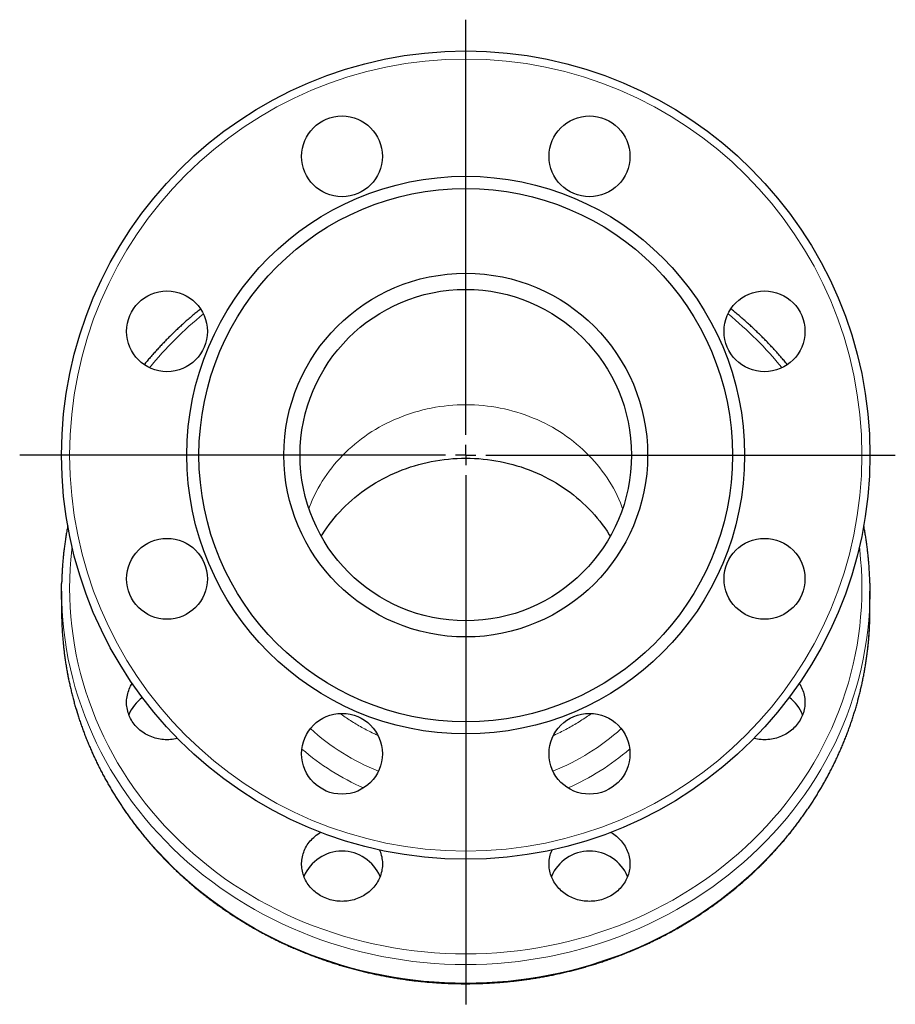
# Model space of a CAD drawing. Header units: millimetres. Extents: x 79 to 648, y 44 to 572.
# Tile 4 of 4: x 431 to 648, y 328 to 572. Entities that reach past the tile are written whole.
import ezdxf

# ---------------------------------------------------------------- set-up
doc = ezdxf.new("R2010")
doc.units = ezdxf.units.MM
doc.layers.add('FORMAT', color=7, linetype='Continuous')

# ---------------------------------------------------------------- blocks, each defined once
blk = doc.blocks.new('SW_CENTERMARKSYMBOL_0')
at = {"layer": 'FORMAT', "color": 0}
for p, q in [((0, 5), (0, 107.74)), ((0, 0), (0, 2.5)), ((-5, 0), (-110.35, 0)), ((0, 0), (-2.5, 0)), ((0, 0), (0, -2.5)), ((0, 0), (2.5, 0)), ((5, 0), (106.27, 0)), ((0, -5), (0, -135.91))]:
    blk.add_line(p, q, dxfattribs=at)

msp = doc.modelspace()

# ---------------------------------------------------------------- linework, layer by layer
at = {"color": 7, "linetype": 'Continuous', "lineweight": 25}
for p, q in [((441.25, 430.14), (441.25, 425.55)), ((641.25, 425.55), (641.25, 430.14)), ((441.25, 425.55), (441.27, 423.71)), ((641.23, 423.53), (641.25, 425.55))]:
    msp.add_line(p, q, dxfattribs=at)
at = {"color": 8, "linetype": 'Continuous', "lineweight": 18, "flags": 128}
for points in [[(502.44, 450.6), (502.61, 451.03), (502.98, 451.97), (503.37, 452.89), (503.8, 453.8), (504.25, 454.7), (504.72, 455.59), (505.22, 456.46), (505.75, 457.33), (506.3, 458.18), (506.87, 459.02), (507.46, 459.85), (508.08, 460.66), (508.73, 461.45), (509.39, 462.23), (510.08, 462.99), (510.78, 463.74), (511.51, 464.46), (512.26, 465.17), (513.03, 465.87), (513.82, 466.54), (514.63, 467.19), (515.45, 467.83), (516.29, 468.44), (517.15, 469.04), (518.03, 469.61), (518.92, 470.16), (519.83, 470.69), (520.75, 471.19), (521.69, 471.68), (522.64, 472.14), (523.6, 472.58), (524.58, 472.99), (525.56, 473.39), (526.56, 473.75), (527.57, 474.1), (528.58, 474.42), (529.61, 474.71), (530.64, 474.98), (531.68, 475.22), (532.73, 475.44), (533.78, 475.64), (534.84, 475.8), (535.9, 475.95), (536.97, 476.06), (538.04, 476.15), (539.11, 476.22), (540.18, 476.26), (541.25, 476.27), (542.33, 476.26), (543.4, 476.22), (544.47, 476.15), (545.54, 476.06), (546.6, 475.95), (547.67, 475.8), (548.73, 475.64), (549.78, 475.44), (550.82, 475.22), (551.86, 474.98), (552.9, 474.71), (553.92, 474.42), (554.94, 474.1), (555.95, 473.75), (556.94, 473.39), (557.93, 472.99), (558.9, 472.58), (559.87, 472.14), (560.82, 471.68), (561.75, 471.19), (562.68, 470.69), (563.58, 470.16), (564.48, 469.61), (565.35, 469.04), (566.21, 468.44), (567.06, 467.83), (567.88, 467.19), (568.69, 466.54), (569.48, 465.87), (570.24, 465.17), (570.99, 464.46), (571.72, 463.74), (572.43, 462.99), (573.12, 462.23), (573.78, 461.45), (574.42, 460.66), (575.04, 459.85), (575.64, 459.02), (576.21, 458.18), (576.76, 457.33), (577.28, 456.46), (577.78, 455.59), (578.26, 454.7), (578.71, 453.8), (579.13, 452.89), (579.53, 451.97), (579.9, 451.03), (580.07, 450.6)], [(443.87, 441.07), (443.79, 440.37), (443.56, 438.01), (443.39, 435.64), (443.29, 433.27), (443.25, 430.9), (443.29, 428.53), (443.39, 426.17), (443.56, 423.8), (443.79, 421.44), (444.09, 419.09), (444.46, 416.74), (444.89, 414.4), (445.39, 412.08), (445.96, 409.77), (446.59, 407.47), (447.29, 405.19), (448.05, 402.93), (448.87, 400.68), (449.76, 398.46), (450.71, 396.26), (451.73, 394.08), (452.8, 391.93), (453.93, 389.8), (455.13, 387.7), (456.38, 385.63), (457.69, 383.6), (459.06, 381.59), (460.49, 379.62), (461.97, 377.69), (463.5, 375.79), (465.09, 373.93), (466.73, 372.1), (468.43, 370.32), (470.17, 368.58), (471.96, 366.88), (473.79, 365.23), (475.68, 363.62), (477.61, 362.06), (479.58, 360.54), (481.59, 359.07), (483.65, 357.66), (485.75, 356.29), (487.88, 354.97), (490.05, 353.71), (492.25, 352.49), (494.49, 351.34), (496.76, 350.23), (499.06, 349.18), (501.39, 348.19), (503.75, 347.26), (506.13, 346.38), (508.54, 345.56), (510.97, 344.8), (513.42, 344.09), (515.89, 343.45), (518.38, 342.87), (520.88, 342.34), (523.39, 341.88), (525.92, 341.48), (528.46, 341.14), (531.01, 340.86), (533.56, 340.64), (536.12, 340.49), (538.69, 340.39), (541.25, 340.36), (543.82, 340.39), (546.38, 340.49), (548.94, 340.64), (551.5, 340.86), (554.04, 341.14), (556.58, 341.48), (559.11, 341.88), (561.63, 342.34), (564.13, 342.87), (566.62, 343.45), (569.09, 344.09), (571.54, 344.8), (573.97, 345.56), (576.37, 346.38), (578.76, 347.26), (581.11, 348.19), (583.44, 349.18), (585.74, 350.23), (588.01, 351.34), (590.25, 352.49), (592.46, 353.71), (594.63, 354.97), (596.76, 356.29), (598.86, 357.66), (600.91, 359.07), (602.93, 360.54), (604.9, 362.06), (606.83, 363.62), (608.71, 365.23), (610.55, 366.88), (612.34, 368.58), (614.08, 370.32), (615.77, 372.1), (617.41, 373.93), (619, 375.79), (620.54, 377.69), (622.02, 379.62), (623.44, 381.59), (624.81, 383.6), (626.12, 385.63), (627.38, 387.7), (628.57, 389.8), (629.71, 391.93), (630.78, 394.08), (631.79, 396.26), (632.74, 398.46), (633.63, 400.68), (634.46, 402.93), (635.22, 405.19), (635.91, 407.47), (636.55, 409.77), (637.11, 412.08), (637.61, 414.4), (638.05, 416.74), (638.41, 419.09), (638.72, 421.44), (638.95, 423.8), (639.12, 426.17), (639.22, 428.53), (639.25, 430.9), (639.22, 433.27), (639.12, 435.64), (638.95, 438.01), (638.72, 440.37), (638.63, 441.07)], [(641.23, 428.18), (641.22, 427.72), (641.12, 425.3), (640.95, 422.89), (640.71, 420.48), (640.4, 418.08), (640.02, 415.69), (639.58, 413.3), (639.07, 410.93), (638.49, 408.57), (637.85, 406.23), (637.14, 403.9), (636.36, 401.59), (635.52, 399.3), (634.61, 397.03), (633.64, 394.78), (632.61, 392.56), (631.51, 390.36), (630.35, 388.2), (629.14, 386.05), (627.86, 383.94), (626.52, 381.87), (625.12, 379.82), (623.67, 377.81), (622.16, 375.83), (620.59, 373.9), (618.97, 372), (617.29, 370.14), (615.57, 368.32), (613.79, 366.54), (611.96, 364.81), (610.09, 363.12), (608.17, 361.48), (606.2, 359.89), (604.19, 358.34), (602.13, 356.84), (600.03, 355.4), (597.89, 354), (595.72, 352.66), (593.5, 351.36), (591.25, 350.13), (588.97, 348.95), (586.65, 347.82), (584.3, 346.75), (581.93, 345.74), (579.52, 344.78), (577.09, 343.89), (574.63, 343.05), (572.16, 342.27), (569.65, 341.56), (567.14, 340.9), (564.6, 340.3), (562.04, 339.77), (559.48, 339.3), (556.9, 338.89), (554.31, 338.54), (551.71, 338.26), (549.1, 338.04), (546.49, 337.88), (543.87, 337.78), (541.25, 337.75), (538.64, 337.78), (536.02, 337.88), (533.41, 338.04), (530.8, 338.26), (528.2, 338.54), (525.61, 338.89), (523.03, 339.3), (520.46, 339.77), (517.91, 340.3), (515.37, 340.9), (512.85, 341.56), (510.35, 342.27), (507.87, 343.05), (505.42, 343.89), (502.99, 344.78), (500.58, 345.74), (498.2, 346.75), (495.85, 347.82), (493.54, 348.95), (491.25, 350.13), (489, 351.36), (486.79, 352.66), (484.61, 354), (482.47, 355.4), (480.38, 356.84), (478.32, 358.34), (476.31, 359.89), (474.34, 361.48), (472.42, 363.12), (470.54, 364.81), (468.72, 366.54), (466.94, 368.32), (465.21, 370.14), (463.54, 372), (461.92, 373.9), (460.35, 375.83), (458.84, 377.81), (457.39, 379.82), (455.99, 381.87), (454.65, 383.94), (453.37, 386.05), (452.15, 388.2), (450.99, 390.36), (449.9, 392.56), (448.87, 394.78), (447.9, 397.03), (446.99, 399.3), (446.15, 401.59), (445.37, 403.9), (444.66, 406.23), (444.02, 408.57), (443.44, 410.93), (442.93, 413.3), (442.48, 415.69), (442.11, 418.08), (441.8, 420.48), (441.56, 422.89), (441.39, 425.3), (441.29, 427.72), (441.28, 428.1)], [(441.27, 423.71), (441.29, 423.13), (441.39, 420.71), (441.56, 418.3), (441.8, 415.89), (442.11, 413.49), (442.48, 411.09), (442.93, 408.71), (443.44, 406.34), (444.02, 403.98), (444.66, 401.63), (445.37, 399.31), (446.15, 397), (446.99, 394.71), (447.9, 392.44), (448.87, 390.19), (449.9, 387.97), (450.99, 385.77), (452.15, 383.6), (453.37, 381.46), (454.65, 379.35), (455.99, 377.27), (457.39, 375.23), (458.84, 373.22), (460.35, 371.24), (461.92, 369.3), (463.54, 367.4), (465.21, 365.55), (466.94, 363.73), (468.72, 361.95), (470.54, 360.22), (472.42, 358.53), (474.34, 356.89), (476.31, 355.29), (478.32, 353.75), (480.38, 352.25), (482.47, 350.8), (484.61, 349.41), (486.79, 348.06), (489, 346.77), (491.25, 345.54), (493.54, 344.35), (495.85, 343.23), (498.2, 342.16), (500.58, 341.15), (502.99, 340.19), (505.42, 339.29), (507.87, 338.46), (510.35, 337.68), (512.85, 336.96), (515.37, 336.31), (517.91, 335.71), (520.46, 335.18), (523.03, 334.71), (525.61, 334.3), (528.2, 333.95), (530.8, 333.66), (533.41, 333.44), (536.02, 333.28), (538.64, 333.19), (541.25, 333.16)], [(541.25, 333.16), (543.87, 333.19), (546.49, 333.28), (549.1, 333.44), (551.71, 333.66), (554.31, 333.95), (556.9, 334.3), (559.48, 334.71), (562.04, 335.18), (564.6, 335.71), (567.14, 336.31), (569.65, 336.96), (572.16, 337.68), (574.63, 338.46), (577.09, 339.29), (579.52, 340.19), (581.93, 341.15), (584.3, 342.16), (586.65, 343.23), (588.97, 344.35), (591.25, 345.54), (593.5, 346.77), (595.72, 348.06), (597.89, 349.41), (600.03, 350.8), (602.13, 352.25), (604.19, 353.75), (606.2, 355.29), (608.17, 356.89), (610.09, 358.53), (611.96, 360.22), (613.79, 361.95), (615.57, 363.73), (617.29, 365.55), (618.97, 367.4), (620.59, 369.3), (622.16, 371.24), (623.67, 373.22), (625.12, 375.23), (626.52, 377.27), (627.86, 379.35), (629.14, 381.46), (630.35, 383.6), (631.51, 385.77), (632.61, 387.97), (633.64, 390.19), (634.61, 392.44), (635.52, 394.71), (636.36, 397), (637.14, 399.31), (637.85, 401.63), (638.49, 403.98), (639.07, 406.34), (639.58, 408.71), (640.02, 411.09), (640.4, 413.49), (640.71, 415.89), (640.95, 418.3), (641.12, 420.71), (641.22, 423.13), (641.23, 423.53)]]:
    msp.add_lwpolyline(points, dxfattribs=at)
at = {"color": 7, "linetype": 'Continuous', "lineweight": 25, "flags": 128}
for points in [[(505.51, 443.72), (505.75, 444.1), (506.3, 444.96), (506.87, 445.79), (507.46, 446.62), (508.08, 447.43), (508.73, 448.22), (509.39, 449), (510.08, 449.76), (510.78, 450.51), (511.51, 451.24), (512.26, 451.95), (513.03, 452.64), (513.82, 453.31), (514.63, 453.97), (515.45, 454.6), (516.29, 455.22), (517.15, 455.81), (518.03, 456.38), (518.92, 456.93), (519.83, 457.46), (520.75, 457.97), (521.69, 458.45), (522.64, 458.91), (523.6, 459.35), (524.58, 459.77), (525.56, 460.16), (526.56, 460.53), (527.57, 460.87), (528.58, 461.19), (529.61, 461.48), (530.64, 461.75), (531.68, 462), (532.73, 462.21), (533.78, 462.41), (534.84, 462.58), (535.9, 462.72), (536.97, 462.84), (538.04, 462.93), (539.11, 462.99), (540.18, 463.03), (541.25, 463.04), (542.33, 463.03), (543.4, 462.99), (544.47, 462.93), (545.54, 462.84), (546.6, 462.72), (547.67, 462.58), (548.73, 462.41), (549.78, 462.21), (550.82, 462), (551.86, 461.75), (552.9, 461.48), (553.92, 461.19), (554.94, 460.87), (555.95, 460.53), (556.94, 460.16), (557.93, 459.77), (558.9, 459.35), (559.87, 458.91), (560.82, 458.45), (561.75, 457.97), (562.68, 457.46), (563.58, 456.93), (564.48, 456.38), (565.35, 455.81), (566.21, 455.22), (567.06, 454.6), (567.88, 453.97), (568.69, 453.31), (569.48, 452.64), (570.24, 451.95), (570.99, 451.24), (571.72, 450.51), (572.43, 449.76), (573.12, 449), (573.78, 448.22), (574.42, 447.43), (575.04, 446.62), (575.64, 445.79), (576.21, 444.96), (576.76, 444.1), (576.99, 443.72)], [(441.28, 428.1), (441.25, 430.14), (441.27, 432.01)], [(641.23, 432.13), (641.25, 430.14), (641.23, 428.18)], [(469.95, 393.7), (469.9, 393.69), (469.48, 393.59), (469.06, 393.52), (468.63, 393.46), (468.2, 393.42), (467.77, 393.39), (467.34, 393.38), (466.91, 393.39), (466.48, 393.42), (466.06, 393.46), (465.63, 393.52), (465.21, 393.59), (464.79, 393.69), (464.38, 393.8), (463.97, 393.92), (463.57, 394.07), (463.17, 394.22), (462.78, 394.4), (462.41, 394.59), (462.04, 394.79), (461.68, 395.01), (461.33, 395.24), (460.99, 395.49), (460.66, 395.74), (460.35, 396.02), (460.05, 396.3), (459.76, 396.6), (459.49, 396.9), (459.23, 397.22), (458.98, 397.55), (458.76, 397.89), (458.54, 398.23), (458.35, 398.59), (458.17, 398.95), (458, 399.31), (457.86, 399.69), (457.73, 400.07), (457.62, 400.45), (457.53, 400.84), (457.46, 401.23), (457.4, 401.63), (457.36, 402.02), (457.35, 402.42), (457.35, 402.82), (457.36, 403.22), (457.4, 403.61), (457.46, 404.01), (457.53, 404.4), (457.62, 404.79), (457.73, 405.17), (457.86, 405.55), (458, 405.92), (458.17, 406.29), (458.35, 406.65), (458.54, 407.01), (458.74, 407.33)], [(623.77, 407.33), (623.96, 407.01), (624.16, 406.65), (624.34, 406.29), (624.5, 405.92), (624.65, 405.55), (624.78, 405.17), (624.88, 404.79), (624.98, 404.4), (625.05, 404.01), (625.11, 403.61), (625.14, 403.22), (625.16, 402.82), (625.16, 402.42), (625.14, 402.02), (625.11, 401.63), (625.05, 401.23), (624.98, 400.84), (624.88, 400.45), (624.78, 400.07), (624.65, 399.69), (624.5, 399.31), (624.34, 398.95), (624.16, 398.59), (623.96, 398.23), (623.75, 397.89), (623.52, 397.55), (623.28, 397.22), (623.02, 396.9), (622.75, 396.6), (622.46, 396.3), (622.16, 396.02), (621.84, 395.74), (621.52, 395.49), (621.18, 395.24), (620.83, 395.01), (620.47, 394.79), (620.1, 394.59), (619.72, 394.4), (619.34, 394.22), (618.94, 394.07), (618.54, 393.92), (618.13, 393.8), (617.72, 393.69), (617.3, 393.59), (616.88, 393.52), (616.45, 393.46), (616.02, 393.42), (615.59, 393.39), (615.16, 393.38), (614.73, 393.39), (614.3, 393.42), (613.88, 393.46), (613.45, 393.52), (613.03, 393.59), (612.61, 393.69), (612.56, 393.7)], [(519.89, 366.12), (519.98, 365.92), (520.12, 365.55), (520.25, 365.17), (520.36, 364.79), (520.45, 364.4), (520.53, 364.01), (520.58, 363.61), (520.62, 363.22), (520.64, 362.82), (520.64, 362.42), (520.62, 362.02), (520.58, 361.63), (520.53, 361.23), (520.45, 360.84), (520.36, 360.45), (520.25, 360.07), (520.12, 359.69), (519.98, 359.31), (519.81, 358.95), (519.63, 358.59), (519.44, 358.23), (519.23, 357.89), (519, 357.55), (518.75, 357.22), (518.5, 356.9), (518.22, 356.6), (517.93, 356.3), (517.63, 356.02), (517.32, 355.74), (516.99, 355.49), (516.65, 355.24), (516.31, 355.01), (515.95, 354.79), (515.58, 354.59), (515.2, 354.4), (514.81, 354.22), (514.42, 354.07), (514.01, 353.92), (513.61, 353.8), (513.19, 353.69), (512.77, 353.59), (512.35, 353.52), (511.93, 353.46), (511.5, 353.42), (511.07, 353.39), (510.64, 353.38), (510.21, 353.39), (509.78, 353.42), (509.35, 353.46), (508.93, 353.52), (508.5, 353.59), (508.09, 353.69), (507.67, 353.8), (507.26, 353.92), (506.86, 354.07), (506.47, 354.22), (506.08, 354.4), (505.7, 354.59), (505.33, 354.79), (504.97, 355.01), (504.62, 355.24), (504.28, 355.49), (503.96, 355.74), (503.64, 356.02), (503.34, 356.3), (503.06, 356.6), (502.78, 356.9), (502.52, 357.22), (502.28, 357.55), (502.05, 357.89), (501.84, 358.23), (501.64, 358.59), (501.46, 358.95), (501.3, 359.31), (501.16, 359.69), (501.03, 360.07), (500.92, 360.45), (500.83, 360.84), (500.75, 361.23), (500.7, 361.63), (500.66, 362.02), (500.64, 362.42), (500.64, 362.82), (500.66, 363.22), (500.7, 363.61), (500.75, 364.01), (500.83, 364.4), (500.92, 364.79), (501.03, 365.17), (501.16, 365.55), (501.3, 365.92), (501.46, 366.29), (501.64, 366.65), (501.84, 367.01), (502.05, 367.35), (502.28, 367.69), (502.52, 368.02), (502.78, 368.34), (503.06, 368.64), (503.34, 368.94), (503.64, 369.22), (503.96, 369.49), (504.28, 369.75), (504.62, 370), (504.97, 370.23), (505.33, 370.45), (505.37, 370.47)], [(577.13, 370.47), (577.18, 370.45), (577.54, 370.23), (577.88, 370), (578.22, 369.75), (578.55, 369.49), (578.86, 369.22), (579.16, 368.94), (579.45, 368.64), (579.72, 368.34), (579.98, 368.02), (580.23, 367.69), (580.46, 367.35), (580.67, 367.01), (580.86, 366.65), (581.04, 366.29), (581.21, 365.92), (581.35, 365.55), (581.48, 365.17), (581.59, 364.79), (581.68, 364.4), (581.75, 364.01), (581.81, 363.61), (581.85, 363.22), (581.87, 362.82), (581.87, 362.42), (581.85, 362.02), (581.81, 361.63), (581.75, 361.23), (581.68, 360.84), (581.59, 360.45), (581.48, 360.07), (581.35, 359.69), (581.21, 359.31), (581.04, 358.95), (580.86, 358.59), (580.67, 358.23), (580.46, 357.89), (580.23, 357.55), (579.98, 357.22), (579.72, 356.9), (579.45, 356.6), (579.16, 356.3), (578.86, 356.02), (578.55, 355.74), (578.22, 355.49), (577.88, 355.24), (577.54, 355.01), (577.18, 354.79), (576.81, 354.59), (576.43, 354.4), (576.04, 354.22), (575.65, 354.07), (575.24, 353.92), (574.84, 353.8), (574.42, 353.69), (574, 353.59), (573.58, 353.52), (573.16, 353.46), (572.73, 353.42), (572.3, 353.39), (571.87, 353.38), (571.44, 353.39), (571.01, 353.42), (570.58, 353.46), (570.16, 353.52), (569.73, 353.59), (569.31, 353.69), (568.9, 353.8), (568.49, 353.92), (568.09, 354.07), (567.7, 354.22), (567.31, 354.4), (566.93, 354.59), (566.56, 354.79), (566.2, 355.01), (565.85, 355.24), (565.51, 355.49), (565.19, 355.74), (564.87, 356.02), (564.57, 356.3), (564.28, 356.6), (564.01, 356.9), (563.75, 357.22), (563.51, 357.55), (563.28, 357.89), (563.07, 358.23), (562.87, 358.59), (562.69, 358.95), (562.53, 359.31), (562.38, 359.69), (562.26, 360.07), (562.15, 360.45), (562.05, 360.84), (561.98, 361.23), (561.93, 361.63), (561.89, 362.02), (561.87, 362.42), (561.87, 362.82), (561.89, 363.22), (561.93, 363.61), (561.98, 364.01), (562.05, 364.4), (562.15, 364.79), (562.26, 365.17), (562.38, 365.55), (562.53, 365.92), (562.61, 366.12)]]:
    msp.add_lwpolyline(points, dxfattribs=at)
at = {"color": 7, "linetype": 'Continuous', "lineweight": 25}
for centre, radius in [((541.25, 463.81), 100), ((510.64, 537.73), 10), ((571.87, 537.73), 10), ((541.25, 463.81), 69), ((541.25, 463.81), 66), ((541.25, 463.81), 45), ((467.34, 494.43), 10), ((541.25, 463.81), 41), ((615.16, 494.43), 10), ((467.34, 433.2), 10), ((615.16, 433.2), 10), ((510.64, 389.9), 10), ((571.87, 389.9), 10)]:
    msp.add_circle(centre, radius, dxfattribs=at)
at = {"color": 8, "linetype": 'Continuous', "lineweight": 18}
msp.add_circle((541.25, 463.81), 98, dxfattribs=at)
for centre, radius, start, end in [((535.58, 426.09), 93.74, 129.1798, 140.7334), ((546.88, 426.04), 93.8, 39.2705, 50.8162), ((539.93, 436.94), 55.17, 227.7143, 248.4628), ((542.63, 436.85), 55.07, 291.518, 312.3048), ((539.75, 436.17), 59.64, 229.1176, 246.5285), ((542.74, 436.2), 59.68, 293.4769, 310.877)]:
    msp.add_arc(centre, radius, start, end, dxfattribs=at)
at = {"color": 7, "linetype": 'Continuous', "lineweight": 25}
for centre, radius, start, end in [((466.59, 396.2), 9.31, 125.0097, 158.8301), ((615.92, 396.2), 9.31, 21.1699, 54.9903), ((510.64, 355.55), 10.25, 23.0279, 156.9721), ((571.87, 355.55), 10.25, 23.0279, 156.9721)]:
    msp.add_arc(centre, radius, start, end, dxfattribs=at)
for points, knots in [([(475.65, 499.98), (475.33, 499.73), (474.7, 499.21), (473.75, 498.42), (472.81, 497.61), (471.87, 496.79), (470.95, 495.96), (470.04, 495.11), (469.14, 494.26), (468.26, 493.39), (467.38, 492.52), (466.52, 491.63), (465.67, 490.74), (464.83, 489.83), (464.01, 488.92), (463.2, 487.99), (462.42, 487.08), (461.92, 486.48), (461.69, 486.19)], [0, 0, 0, 0, 0.061274, 0.124241, 0.187207, 0.250171, 0.313133, 0.376094, 0.439053, 0.50201, 0.564965, 0.627919, 0.69087, 0.75382, 0.816768, 0.879714, 0.942658, 1, 1, 1, 1]), ([(620.82, 486.19), (620.81, 486.21), (620.54, 486.54), (620, 487.18), (619.2, 488.11), (618.39, 489.04), (617.56, 489.95), (616.73, 490.85), (615.87, 491.75), (615.01, 492.63), (614.14, 493.51), (613.25, 494.37), (612.35, 495.22), (611.44, 496.06), (610.51, 496.9), (609.58, 497.72), (608.63, 498.52), (607.73, 499.28), (607.13, 499.76), (606.86, 499.98)], [0, 0, 0, 0, 0.002659, 0.065597, 0.128537, 0.191478, 0.254422, 0.317368, 0.380315, 0.443265, 0.506216, 0.569169, 0.632124, 0.695081, 0.75804, 0.821, 0.883962, 0.946926, 1, 1, 1, 1]), ([(442.8, 446.34), (442.78, 446.26), (442.69, 445.78), (442.53, 444.91), (442.33, 443.73), (442.15, 442.55), (441.99, 441.37), (441.84, 440.18), (441.71, 439), (441.59, 437.81), (441.5, 436.62), (441.41, 435.44), (441.35, 434.25), (441.3, 433.11), (441.28, 432.36), (441.27, 432.02)], [0, 0, 0, 0, 0.018615, 0.101283, 0.18395, 0.266616, 0.34928, 0.431943, 0.514606, 0.597267, 0.679928, 0.762588, 0.845248, 0.927907, 1, 1, 1, 1]), ([(641.23, 432.13), (641.22, 432.49), (641.2, 433.25), (641.15, 434.41), (641.08, 435.6), (641, 436.79), (640.9, 437.97), (640.78, 439.16), (640.65, 440.34), (640.5, 441.53), (640.33, 442.71), (640.15, 443.89), (639.95, 445.06), (639.8, 445.88), (639.71, 446.31), (639.71, 446.35)], [0, 0, 0, 0, 0.075731, 0.159052, 0.242373, 0.325694, 0.409016, 0.492338, 0.575661, 0.658984, 0.742309, 0.825634, 0.90896, 0.992288, 1, 1, 1, 1]), ([(441.27, 423.71), (441.27, 423.69), (441.28, 423.28), (441.31, 422.47), (441.36, 421.28), (441.42, 420.09), (441.51, 418.9), (441.61, 417.71), (441.73, 416.53), (441.86, 415.34), (442.01, 414.16), (442.18, 412.98), (442.36, 411.8), (442.56, 410.62), (442.78, 409.45), (443.01, 408.27), (443.26, 407.1), (443.52, 405.94), (443.8, 404.78), (444.1, 403.62), (444.41, 402.46), (444.74, 401.31), (445.09, 400.16), (445.45, 399.02), (445.82, 397.88), (446.22, 396.74), (446.62, 395.61), (447.05, 394.49), (447.49, 393.37), (447.94, 392.26), (448.42, 391.15), (448.9, 390.04), (449.4, 388.95), (449.92, 387.86), (450.45, 386.77), (451, 385.69), (451.56, 384.62), (452.14, 383.55), (452.73, 382.5), (453.33, 381.44), (453.96, 380.4), (454.59, 379.36), (455.24, 378.34), (455.9, 377.32), (456.58, 376.3), (457.27, 375.3), (457.98, 374.3), (458.7, 373.31), (459.43, 372.33), (460.18, 371.36), (460.94, 370.4), (461.72, 369.45), (462.5, 368.51), (463.3, 367.57), (464.12, 366.65), (464.94, 365.73), (465.78, 364.83), (466.63, 363.94), (467.5, 363.05), (468.37, 362.18), (469.26, 361.31), (470.16, 360.46), (471.07, 359.62), (471.99, 358.79), (472.93, 357.97), (473.87, 357.16), (474.83, 356.36), (475.8, 355.58), (476.78, 354.8), (477.77, 354.04), (478.77, 353.29), (479.78, 352.55), (480.8, 351.83), (481.83, 351.11), (482.87, 350.41), (483.92, 349.72), (484.98, 349.04), (486.05, 348.38), (487.13, 347.73), (488.22, 347.09), (489.31, 346.46), (490.42, 345.85), (491.53, 345.25), (492.65, 344.67), (493.78, 344.09), (494.92, 343.53), (496.07, 342.99), (497.22, 342.46), (498.38, 341.94), (499.55, 341.44), (500.72, 340.95), (501.9, 340.47), (503.09, 340.01), (504.28, 339.56), (505.48, 339.13), (506.69, 338.71), (507.9, 338.3), (509.12, 337.91), (510.34, 337.54), (511.56, 337.18), (512.8, 336.83), (514.03, 336.5), (515.28, 336.18), (516.52, 335.88), (517.77, 335.59), (519.03, 335.32), (520.28, 335.06), (521.54, 334.82), (522.81, 334.59), (524.08, 334.38), (525.35, 334.18), (526.62, 334), (527.89, 333.83), (529.17, 333.68), (530.45, 333.54), (531.73, 333.42), (533.02, 333.32), (534.3, 333.23), (535.59, 333.15), (536.87, 333.09), (538.16, 333.05), (539.45, 333.02), (540.48, 333.01), (541.08, 333.01), (541.25, 333.01)], [0, 0, 0, 0, 0.000339, 0.008631, 0.016923, 0.025216, 0.033508, 0.0418, 0.050092, 0.058384, 0.066676, 0.074969, 0.083261, 0.091554, 0.099847, 0.108139, 0.116432, 0.124725, 0.133019, 0.141312, 0.149606, 0.157899, 0.166193, 0.174487, 0.182782, 0.191076, 0.199371, 0.207665, 0.215961, 0.224256, 0.232551, 0.240847, 0.249143, 0.257439, 0.265736, 0.274033, 0.28233, 0.290627, 0.298924, 0.307222, 0.31552, 0.323818, 0.332117, 0.340416, 0.348715, 0.357014, 0.365314, 0.373614, 0.381914, 0.390214, 0.398515, 0.406816, 0.415117, 0.423418, 0.43172, 0.440022, 0.448324, 0.456627, 0.46493, 0.473233, 0.481536, 0.489839, 0.498143, 0.506447, 0.514751, 0.523055, 0.53136, 0.539665, 0.54797, 0.556275, 0.564581, 0.572886, 0.581192, 0.589498, 0.597804, 0.606111, 0.614418, 0.622724, 0.631031, 0.639339, 0.647646, 0.655953, 0.664261, 0.672569, 0.680877, 0.689185, 0.697493, 0.705801, 0.71411, 0.722419, 0.730727, 0.739036, 0.747345, 0.755654, 0.763964, 0.772273, 0.780582, 0.788892, 0.797201, 0.805511, 0.813821, 0.822131, 0.830441, 0.838751, 0.847061, 0.855371, 0.863681, 0.871992, 0.880302, 0.888612, 0.896923, 0.905233, 0.913544, 0.921854, 0.930165, 0.938476, 0.946786, 0.955097, 0.963408, 0.971719, 0.980029, 0.98834, 0.996651, 1, 1, 1, 1]), ([(541.25, 333.01), (541.48, 333.01), (542.14, 333.01), (543.22, 333.02), (544.51, 333.05), (545.8, 333.1), (547.09, 333.16), (548.37, 333.24), (549.65, 333.33), (550.94, 333.44), (552.22, 333.56), (553.5, 333.7), (554.78, 333.85), (556.05, 334.02), (557.32, 334.21), (558.59, 334.41), (559.86, 334.62), (561.12, 334.85), (562.38, 335.09), (563.64, 335.35), (564.9, 335.63), (566.14, 335.92), (567.39, 336.22), (568.63, 336.54), (569.87, 336.87), (571.1, 337.22), (572.33, 337.58), (573.55, 337.96), (574.76, 338.35), (575.97, 338.76), (577.18, 339.18), (578.38, 339.62), (579.57, 340.07), (580.76, 340.53), (581.94, 341.01), (583.11, 341.5), (584.28, 342.01), (585.44, 342.52), (586.59, 343.06), (587.73, 343.61), (588.87, 344.17), (590, 344.74), (591.12, 345.33), (592.23, 345.93), (593.33, 346.54), (594.43, 347.17), (595.52, 347.81), (596.59, 348.46), (597.66, 349.13), (598.72, 349.81), (599.77, 350.5), (600.81, 351.2), (601.84, 351.92), (602.86, 352.65), (603.87, 353.39), (604.87, 354.14), (605.86, 354.9), (606.83, 355.68), (607.8, 356.47), (608.76, 357.27), (609.7, 358.08), (610.63, 358.9), (611.56, 359.73), (612.47, 360.57), (613.36, 361.43), (614.25, 362.29), (615.13, 363.17), (615.99, 364.05), (616.84, 364.95), (617.67, 365.85), (618.5, 366.77), (619.31, 367.69), (620.11, 368.63), (620.89, 369.57), (621.67, 370.53), (622.42, 371.49), (623.17, 372.46), (623.9, 373.44), (624.62, 374.43), (625.32, 375.43), (626.01, 376.44), (626.69, 377.45), (627.35, 378.47), (628, 379.5), (628.63, 380.54), (629.25, 381.58), (629.86, 382.64), (630.45, 383.7), (631.02, 384.76), (631.58, 385.84), (632.13, 386.91), (632.66, 388), (633.17, 389.09), (633.67, 390.19), (634.16, 391.3), (634.62, 392.4), (635.08, 393.52), (635.52, 394.64), (635.94, 395.77), (636.34, 396.9), (636.73, 398.03), (637.11, 399.17), (637.47, 400.32), (637.81, 401.46), (638.14, 402.62), (638.45, 403.77), (638.74, 404.93), (639.02, 406.1), (639.29, 407.26), (639.53, 408.43), (639.76, 409.6), (639.97, 410.78), (640.17, 411.96), (640.35, 413.14), (640.52, 414.32), (640.67, 415.5), (640.8, 416.69), (640.91, 417.87), (641.01, 419.06), (641.09, 420.25), (641.16, 421.44), (641.2, 422.53), (641.22, 423.23), (641.23, 423.52)], [0, 0, 0, 0, 0.004415, 0.012736, 0.021058, 0.029379, 0.037701, 0.046022, 0.054344, 0.062665, 0.070987, 0.079308, 0.087629, 0.095951, 0.104272, 0.112593, 0.120915, 0.129236, 0.137557, 0.145878, 0.154199, 0.16252, 0.170841, 0.179162, 0.187483, 0.195804, 0.204125, 0.212445, 0.220766, 0.229086, 0.237407, 0.245727, 0.254047, 0.262367, 0.270687, 0.279007, 0.287327, 0.295647, 0.303966, 0.312286, 0.320605, 0.328924, 0.337243, 0.345562, 0.353881, 0.362199, 0.370518, 0.378836, 0.387154, 0.395472, 0.40379, 0.412107, 0.420425, 0.428742, 0.437059, 0.445376, 0.453693, 0.462009, 0.470325, 0.478641, 0.486957, 0.495273, 0.503588, 0.511903, 0.520218, 0.528533, 0.536847, 0.545161, 0.553475, 0.561789, 0.570102, 0.578416, 0.586729, 0.595041, 0.603354, 0.611666, 0.619978, 0.628289, 0.636601, 0.644912, 0.653223, 0.661533, 0.669843, 0.678153, 0.686463, 0.694773, 0.703082, 0.711391, 0.7197, 0.728008, 0.736316, 0.744624, 0.752932, 0.761239, 0.769546, 0.777853, 0.78616, 0.794466, 0.802772, 0.811078, 0.819384, 0.827689, 0.835995, 0.8443, 0.852605, 0.860909, 0.869214, 0.877518, 0.885822, 0.894127, 0.90243, 0.910734, 0.919038, 0.927341, 0.935644, 0.943948, 0.952251, 0.960554, 0.968857, 0.97716, 0.985463, 0.993765, 1, 1, 1, 1])]:
    msp.add_open_spline(points, degree=3, knots=knots, dxfattribs=at)
at = {"color": 8, "linetype": 'Continuous', "lineweight": 18}
for points, knots in [([(519.54, 394.44), (519.18, 394.61), (518.31, 395), (516.98, 395.66), (515.54, 396.43), (514.13, 397.24), (512.76, 398.1), (511.43, 398.97), (510.59, 399.59), (510.18, 399.88)], [0, 0, 0, 0, 0.110969, 0.260436, 0.410026, 0.559658, 0.709249, 0.858715, 1, 1, 1, 1]), ([(572.33, 399.88), (571.9, 399.57), (571.02, 398.93), (569.64, 398.03), (568.23, 397.15), (566.79, 396.33), (565.33, 395.56), (564.06, 394.93), (563.27, 394.58), (562.96, 394.44)], [0, 0, 0, 0, 0.148678, 0.302683, 0.456643, 0.610468, 0.75995, 0.909557, 1, 1, 1, 1])]:
    msp.add_open_spline(points, degree=3, knots=knots, dxfattribs=at)

# ---------------------------------------------------------------- block references
at = {"layer": 'FORMAT'}
msp.add_blockref('SW_CENTERMARKSYMBOL_0', (541.25, 463.81), dxfattribs=at)

doc.saveas('drawing.dxf')
